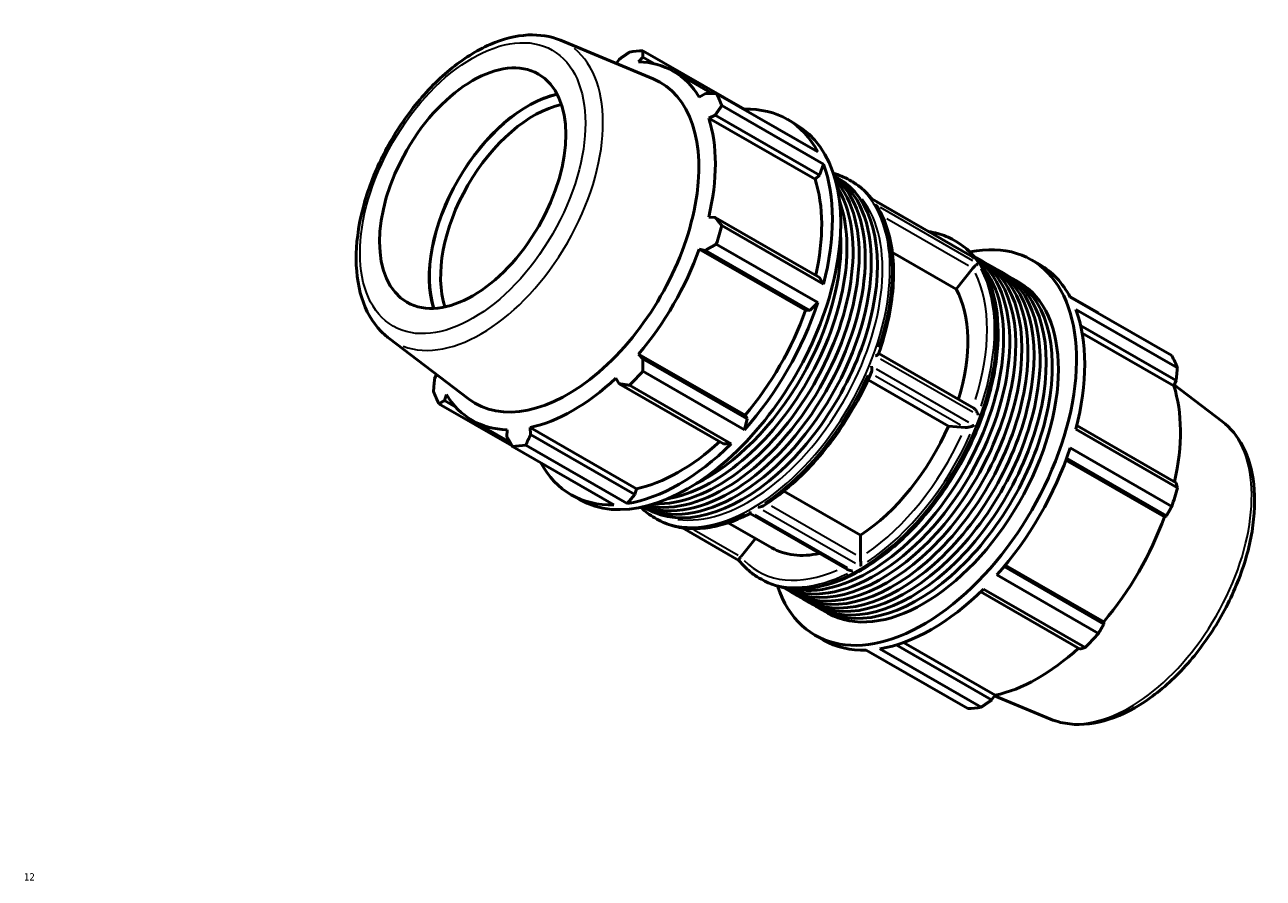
# Model space of a CAD drawing. Header units: millimetres. Extents: x -216 to 1322, y -71 to 932.
# Tile 6 of 6: x 804 to 1322, y 575 to 932. Entities that reach past the tile are written whole.
import ezdxf

# ---------------------------------------------------------------- set-up
doc = ezdxf.new("R2010")
doc.units = ezdxf.units.MM
for name, color, linetype, lineweight in [('Border (ANSI)', 7, 'Continuous', 70), ('Visible (ANSI)', 7, 'Continuous', 50), ('Visible Narrow (ANSI)', 7, 'Continuous', 35)]:
    doc.layers.add(name, color=color, linetype=linetype, lineweight=lineweight)
doc.styles.add('Note Text (ANSI)', font='tahoma.ttf')

# ---------------------------------------------------------------- blocks, each defined once
blk = doc.blocks.new('Borders Default Border')
at = {"layer": 'Border (ANSI)', "insert": (804.13, 574.4), "char_height": 3.048, "attachment_point": 7, "style": 'Note Text (ANSI)'}
blk.add_mtext('12', dxfattribs=at)

msp = doc.modelspace()

# ---------------------------------------------------------------- linework, layer by layer
at = {"layer": 'Visible (ANSI)'}
for p, q in [((1028.1991, 925.4458), (1066.8936, 909.3578)), ((1105.0648, 896.6395), (1062.6417, 921.0693)), ((1052.7203, 917.4677), (1051.4765, 915.7678)), ((1060.8725, 916.4398), (1062.6137, 918.4269)), ((1062.6137, 918.4269), (1067.5104, 915.6071)), ((1075.3932, 912.5167), (1091.4317, 903.2808)), ((1088.7391, 903.2658), (1086.1814, 901.7524)), ((1093.2855, 903.2859), (1135.7087, 878.8561)), ((1138.0227, 873.7295), (1095.5996, 898.1594)), ((1105.122, 896.4698), (1105.0648, 896.6395)), ((1090.1514, 892.9574), (1092.8371, 894.187)), ((1134.5689, 867.379), (1090.1514, 892.9574)), ((1092.8371, 894.187), (1136.3999, 869.1009)), ((1122.9722, 892.4282), (1126.4458, 890.4278)), ((1134.5689, 867.379), (1136.3999, 869.1009)), ((1136.3999, 869.1009), (1138.0227, 873.7295)), ((1142.4819, 868.8702), (1143.9833, 868.0056)), ((1148.8926, 867.0583), (1149.7512, 866.5638)), ((1200.3443, 834.9286), (1158.247, 859.1708)), ((1092.8371, 851.4696), (1090.1514, 851.5749)), ((1136.3999, 826.3835), (1092.8371, 851.4696)), ((1095.5996, 848.0538), (1138.0227, 823.6239)), ((1130.599, 812.6293), (1086.1814, 838.2077)), ((1086.1814, 838.2077), (1088.7391, 837.6711)), ((1135.7087, 815.8322), (1093.2855, 840.2621)), ((1192.5615, 841.911), (1193.4201, 841.4166)), ((1088.7391, 837.6711), (1132.3019, 812.585)), ((1193.4318, 821.5073), (1166.832, 836.825)), ((1201.785, 834.7198), (1204.3258, 833.2566)), ((1224.8993, 833.7322), (1228.373, 831.7319)), ((1200.4108, 830.1849), (1193.4318, 821.5073)), ((1206.8665, 831.7935), (1209.4072, 830.3304)), ((1211.948, 828.8673), (1214.4887, 827.4042)), ((1138.0227, 823.6239), (1136.3999, 826.3835)), ((1217.0294, 825.9411), (1219.5702, 824.478)), ((1252.8888, 811.5133), (1241.0037, 818.3575)), ((1241.1095, 818.1598), (1283.5327, 793.7299)), ((1130.599, 812.6293), (1132.3019, 812.585)), ((1132.3019, 812.585), (1135.7087, 815.8322)), ((1285.8467, 788.6034), (1243.4236, 813.0332)), ((1245.4627, 806.2957), (1285.3635, 783.3184)), ((1246.1103, 803.1466), (1284.3873, 781.1044)), ((956.5204, 800.9737), (989.8571, 775.5817)), ((1105.2901, 768.793), (1060.8725, 794.3714)), ((1062.6137, 792.4208), (1060.8725, 794.3714)), ((1106.1766, 767.3347), (1062.6137, 792.4208)), ((1200.8598, 771.7625), (1161.1292, 794.6418)), ((1062.6417, 787.1854), (1105.0648, 762.7556)), ((976.4515, 785.7925), (975.6568, 783.99)), ((1051.2883, 784.2622), (1052.7203, 781.9856)), ((1052.7203, 781.9856), (1096.2831, 756.8994)), ((1099.4782, 756.863), (1057.0551, 781.2929)), ((1190.2321, 764.2971), (1156.6833, 783.6166)), ((1285.3635, 783.3184), (1284.3873, 781.1044)), ((1304.5, 766.3347), (1284.5688, 781.516)), ((979.7548, 774.9113), (980.6029, 777.409)), ((977.4877, 773.5785), (1008.0147, 755.9992)), ((984.528, 772.1626), (979.7548, 774.9113)), ((991.3911, 766.6447), (1007.1018, 757.5976)), ((1105.0648, 762.7556), (1106.1766, 767.3347)), ((1106.1766, 767.3347), (1105.2901, 768.793)), ((1005.9119, 762.7217), (1005.8801, 759.7501)), ((1059.9137, 738.0725), (1015.4961, 763.6509)), ((1015.7736, 760.7093), (1015.4961, 763.6509)), ((1059.3364, 735.6232), (1015.7736, 760.7093)), ((1197.2112, 763.6574), (1190.2321, 764.2971)), ((1243.4236, 762.9276), (1285.8467, 738.4977)), ((1285.3635, 740.601), (1243.8323, 764.5173)), ((1050.5547, 731.3653), (1008.1315, 755.7951)), ((1013.7181, 756.3368), (1056.1413, 731.9069)), ((1096.2831, 756.8994), (1099.4782, 756.863)), ((1239.3141, 750.0244), (1280.4174, 726.3546)), ((1239.5993, 750.7965), (1281.2655, 726.8025)), ((1283.5327, 730.7061), (1241.1095, 755.1359)), ((1032.6473, 735.5766), (1036.121, 733.5762)), ((1056.1413, 731.9069), (1059.3364, 735.6232)), ((1059.3364, 735.6232), (1059.9137, 738.0725)), ((1121.5554, 737.1285), (1153.5593, 718.6987)), ((1062.8154, 730.527), (1064.3168, 729.6625)), ((1067.6002, 725.8918), (1068.4589, 725.3974)), ((1148.119, 704.3191), (1107.4175, 727.7575)), ((1281.2655, 726.8025), (1280.4174, 726.3546)), ((1102.7584, 708.1463), (1079.1325, 721.7515)), ((1098.3206, 723.8661), (1116.4879, 713.4043)), ((1109.6543, 717.3395), (1103.5081, 709.6974)), ((1153.5593, 718.6987), (1153.5593, 709.3813)), ((1255.1402, 681.5522), (1213.4762, 705.5449)), ((1214.0089, 706.186), (1255.1085, 682.5184)), ((1111.2691, 700.7446), (1112.1278, 700.2502)), ((1210.4656, 702.0593), (1252.8888, 677.6294)), ((1122.1185, 696.3766), (1124.6593, 694.9135)), ((1127.2, 693.4504), (1129.7407, 691.9873)), ((1203.7195, 695.0309), (1245.2468, 671.117)), ((1247.3022, 671.7369), (1204.8791, 696.1667)), ((1132.2815, 690.5242), (1134.8222, 689.0611)), ((1137.3629, 687.598), (1139.9037, 686.1349)), ((1255.1085, 682.5184), (1255.1402, 681.5522)), ((1134.5745, 676.8806), (1138.0482, 674.8803)), ((1208.3, 649.8407), (1168.4223, 672.8048)), ((1171.4898, 673.8201), (1209.732, 651.7979)), ((1198.3787, 646.2391), (1155.9555, 670.669)), ((1161.5421, 671.2106), (1203.9652, 646.7807)), ((1209.732, 651.7979), (1208.3, 649.8407)), ((1232.8213, 641.8626), (1209.5438, 651.5406))]:
    msp.add_line(p, q, dxfattribs=at)
for centre, major_axis, start_param, end_param in [((1035.3866, 838.4322), (45.1624, 78.4258), 0.34350158, 0.43802917), ((1033.3922, 839.5807), (42.001, 72.936), 5.97581898, 6.58668422), ((1031.2627, 840.807), (38.6255, 67.0743), 3.06706018, 6.35771779), ((1014.7214, 850.3325), (29.1645, 50.645), 0.48675162, 2.65484104), ((1014.7214, 850.3325), (-29.0936, -50.5218), 3.62615229, 5.79862567), ((1035.3866, 838.4322), (45.1624, 78.4258), 5.84128872, 5.93581631), ((1017.0549, 848.9888), (27.4468, 47.6621), 0.48090613, 2.66068652), ((1077.8097, 814.0024), (45.1624, 78.4258), 5.93581631, 6.62668689), ((1081.2834, 812.002), (45.1624, 78.4258), 3.14159265, 6.28318531), ((1033.3922, 839.5807), (42.001, 72.936), 5.19042082, 5.80128605), ((1077.8097, 814.0024), (-45.1624, -78.4258), 2.0088255, 2.69969607), ((1101.6093, 800.2971), (39.8333, 69.1716), 3.16825201, 6.25652595), ((1099.0686, 801.7602), (39.8333, 69.1716), 3.24029358, 6.18448438), ((1104.15, 798.834), (39.8333, 69.1716), 3.14159265, 6.28318531), ((1096.5278, 803.2233), (39.8333, 69.1716), 3.32644067, 6.09833729), ((1093.9871, 804.6865), (39.8333, 69.1716), 3.43628813, 5.98848983), ((1077.8097, 814.0024), (42.001, 72.936), 5.20720789, 5.80128605), ((1091.4464, 806.1496), (-39.8333, -69.1716), 0.44952851, 2.69206415), ((1088.9056, 807.6127), (-39.8333, -69.1716), 0.71221994, 2.42937272), ((1035.3866, 838.4322), (-45.1624, -78.4258), 1.9142979, 2.0088255), ((1033.3922, 839.5807), (42.001, 72.936), 4.40502265, 5.01588789), ((1179.7369, 755.3064), (45.1624, 78.4258), 2.66777821, 6.75699975), ((1161.9518, 765.5482), (39.8333, 69.1716), 3.12145226, 6.3033257), ((1159.411, 767.0113), (39.8333, 69.1716), 3.18976138, 6.23501658), ((1156.8703, 768.4744), (39.8333, 69.1716), 3.31010994, 6.11466802), ((1164.4925, 764.0851), (39.8333, 69.1716), 3.14159265, 6.28318531), ((1167.0332, 762.622), (39.8333, 69.1716), 3.10981826, 6.3149597), ((1169.574, 761.1589), (39.8333, 69.1716), 3.14159265, 6.28318531), ((1172.1147, 759.6958), (39.8333, 69.1716), 3.10981826, 6.3149597), ((1183.2106, 753.3061), (45.1624, 78.4258), 5.93581631, 6.28318531), ((1174.6554, 758.2326), (39.8333, 69.1716), 3.14159265, 6.28318531), ((1177.1962, 756.7695), (39.8333, 69.1716), 3.10981826, 6.3149597), ((1179.7369, 755.3064), (39.8333, 69.1716), 3.14159267, 6.28318531), ((1150.3597, 772.2237), (33.8718, 58.8194), 5.08645135, 5.95273606), ((1077.8097, 814.0024), (-45.1624, -78.4258), 1.22342733, 1.9142979), ((1077.8097, 814.0024), (42.001, 72.936), 4.40502265, 5.01588789), ((1183.2106, 753.3061), (-45.1624, -78.4258), 2.0088255, 2.69969607), ((1225.6337, 728.8762), (45.1624, 78.4258), 5.84128872, 5.93581631), ((1035.3866, 838.4322), (-45.1624, -78.4258), 1.12889974, 1.22342733), ((1033.3922, 839.5807), (42.001, 72.936), 3.61962449, 4.23048973), ((1227.6281, 727.7277), (-42.001, -72.936), 2.06561524, 2.6596934), ((1035.3866, 838.4322), (-45.1624, -78.4258), 5.84128872, 5.93581631), ((1033.3922, 839.5807), (-42.001, -72.936), 5.97581898, 6.58668422), ((1150.3597, 772.2237), (-33.8718, -58.8194), 0.8501806, 1.76394586), ((1035.3866, 838.4322), (-45.1624, -78.4258), 0.34350158, 0.43802917), ((1077.8097, 814.0024), (-45.1624, -78.4258), 0.43802917, 1.12889974), ((1077.8097, 814.0024), (42.001, 72.936), 3.61962449, 4.21354196), ((1183.2106, 753.3061), (-45.1624, -78.4258), 1.22342733, 1.9142979), ((1077.8097, 814.0024), (-45.1624, -78.4258), 5.93968373, 6.62668689), ((1225.6337, 728.8762), (-45.1624, -78.4258), 1.9142979, 2.0088255), ((1227.6281, 727.7277), (-42.001, -72.936), 1.26343, 1.87429524), ((1150.3597, 772.2237), (-33.8718, -58.8194), 0, 0.48765322), ((1183.2106, 753.3061), (-45.1624, -78.4258), 0.43802917, 1.12889974), ((1225.6337, 728.8762), (-45.1624, -78.4258), 1.12889974, 1.22342733), ((1183.2106, 753.3061), (-45.1624, -78.4258), 0, 0.34350158), ((1227.6281, 727.7277), (-42.001, -72.936), 0.47803184, 1.0719493), ((1225.6337, 728.8762), (-45.1624, -78.4258), 0.34350158, 0.43802917)]:
    msp.add_ellipse(centre, major_axis=major_axis, ratio=0.57809312, start_param=start_param, end_param=end_param, dxfattribs=at)
msp.add_ellipse((991.5637, 863.6682), major_axis=(27.4468, 47.6621), ratio=0.57809312, dxfattribs=at)
for points, knots in [([(1028.1991, 925.4458), (1024.0371, 927.1762), (1019.436, 927.8976), (1009.5046, 927.4136), (1004.1396, 926.0297), (993.1132, 921.1991), (987.4483, 917.6101), (976.6007, 908.6602), (971.4225, 903.2886), (962.0779, 891.3601), (957.9077, 884.8124), (950.9496, 871.1665), (948.1607, 864.0719), (944.2414, 849.9737), (943.1174, 842.9731), (942.7336, 829.7073), (943.4789, 823.4414), (946.9384, 812.4556), (949.606, 807.679), (954.245, 802.8527), (955.3491, 801.8659), (956.5204, 800.9737)], [5.57425333, 5.57425333, 5.57425333, 5.57425333, 5.85541958, 5.85541958, 6.16458762, 6.16458762, 6.49547211, 6.49547211, 6.82799735, 6.82799735, 7.1584835, 7.1584835, 7.48849509, 7.48849509, 7.81997643, 7.81997643, 8.15294568, 8.15294568, 8.47493631, 8.47493631, 8.56678103, 8.56678103, 8.56678103, 8.56678103]), ([(1149.7512, 866.5638), (1150.3994, 866.1906), (1151.033, 865.7919), (1152.2692, 864.9451), (1152.8717, 864.497), (1154.044, 863.5526), (1154.6138, 863.0564), (1155.7192, 862.0176), (1156.2548, 861.4749), (1157.2867, 860.3491), (1157.7833, 859.7662), (1158.262, 859.1622)], [0.783464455, 0.783464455, 0.783464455, 0.783464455, 0.828689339, 0.828689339, 0.873914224, 0.873914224, 0.919139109, 0.919139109, 0.964363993, 0.964363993, 1.009252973, 1.009252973, 1.009252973, 1.009252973]), ([(1158.1165, 859.1765), (1158.1171, 859.1767), (1158.1178, 859.1769), (1158.1732, 859.1902), (1158.2165, 859.1884), (1158.247, 859.1708)], [-0.4633704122, -0.4633704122, -0.4633704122, -0.4633704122, -0.4625178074, -0.4625178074, -0.3921879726, -0.3921879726, -0.3921879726, -0.3921879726]), ([(1160.5911, 855.8285), (1160.5415, 855.9092), (1160.489, 855.9881), (1160.2523, 856.3191), (1160.0417, 856.5535), (1159.8094, 856.7629), (1159.8078, 856.7644), (1159.8061, 856.7659)], [-0.122681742, -0.122681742, -0.122681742, -0.122681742, -0.094224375, -0.094224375, 0, 0, 0.000669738, 0.000669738, 0.000669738, 0.000669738]), ([(1160.5911, 855.8285), (1162.3592, 852.9544), (1163.7891, 849.724), (1165.9459, 842.6836), (1166.6732, 838.8731), (1167.4201, 830.8063), (1167.4398, 826.5498), (1166.7823, 817.7354), (1166.1052, 813.1776), (1164.0838, 803.9171), (1162.7396, 799.2146), (1161.0869, 794.5212)], [1.087200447, 1.087200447, 1.087200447, 1.087200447, 1.278353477, 1.278353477, 1.469506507, 1.469506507, 1.660659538, 1.660659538, 1.851812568, 1.851812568, 2.042965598, 2.042965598, 2.042965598, 2.042965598]), ([(1181.8879, 845.5569), (1183.2258, 845.3626), (1184.535, 845.0877), (1188.1915, 844.0692), (1190.4538, 843.1247), (1192.5615, 841.911)], [0.557675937, 0.557675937, 0.557675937, 0.557675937, 0.636419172, 0.636419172, 0.783464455, 0.783464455, 0.783464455, 0.783464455]), ([(1193.4201, 841.4166), (1197.7757, 838.9084), (1201.4541, 835.2447), (1207.1703, 825.9481), (1209.1578, 820.2586), (1211.2411, 807.3547), (1211.2801, 800.0968), (1209.3734, 784.8404), (1207.4215, 776.8417), (1201.7441, 760.9305), (1198.0233, 753.0206), (1189.191, 738.0683), (1184.0823, 731.0276), (1172.973, 718.508), (1166.9736, 713.0326), (1154.6528, 704.2052), (1148.3324, 700.8578), (1135.9976, 696.6977), (1129.9771, 695.8744), (1119.9626, 696.839), (1115.8093, 698.1301), (1112.1278, 700.2502)], [0.78346445, 0.78346445, 0.78346445, 0.78346445, 1.08734432, 1.08734432, 1.40164689, 1.40164689, 1.72526085, 1.72526085, 2.04971744, 2.04971744, 2.37341089, 2.37341089, 2.69680387, 2.69680387, 3.0205741, 3.0205741, 3.34509769, 3.34509769, 3.66820389, 3.66820389, 3.92505711, 3.92505711, 3.92505711, 3.92505711]), ([(1200.3443, 834.9286), (1200.5466, 834.8121), (1200.7397, 834.6777), (1200.9224, 834.5274), (1200.9245, 834.5255), (1200.9267, 834.5237)], [-0.0710425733, -0.0710425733, -0.0710425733, -0.0710425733, 0, 0, 0.0008612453, 0.0008612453, 0.0008612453, 0.0008612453]), ([(1202.6164, 832.1131), (1202.6158, 832.1129), (1202.6152, 832.1127), (1202.5334, 832.0842), (1202.4305, 832.0303), (1202.1855, 831.8723), (1202.042, 831.7671), (1201.7194, 831.5056), (1201.5388, 831.3482), (1201.195, 831.0252), (1201.0383, 830.8707), (1200.7397, 830.5592), (1200.6019, 830.4085), (1200.4706, 830.2565)], [-0.411006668, -0.411006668, -0.411006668, -0.411006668, -0.410342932, -0.410342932, -0.316962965, -0.316962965, -0.223586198, -0.223586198, -0.131409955, -0.131409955, -0.061345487, -0.061345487, 0, 0, 0, 0]), ([(1159.8061, 793.589), (1159.8078, 793.5898), (1159.8094, 793.5906), (1160.0417, 793.7058), (1160.2523, 793.8217), (1160.6159, 794.048), (1160.7709, 794.1597), (1160.9882, 794.3569), (1161.06, 794.4449), (1161.0869, 794.5212)], [-0.411006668, -0.411006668, -0.411006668, -0.411006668, -0.410342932, -0.410342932, -0.316962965, -0.316962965, -0.223586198, -0.223586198, -0.140561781, -0.140561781, -0.140561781, -0.140561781]), ([(1158.1499, 786.95), (1156.1943, 782.3365), (1153.9537, 777.7759), (1148.9808, 768.9172), (1146.2485, 764.6193), (1140.3861, 756.435), (1137.2561, 752.5488), (1130.7048, 745.3229), (1127.2836, 741.9835), (1120.2639, 735.9682), (1116.6657, 733.2924), (1113.0374, 730.9964)], [2.146040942, 2.146040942, 2.146040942, 2.146040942, 2.335311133, 2.335311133, 2.524581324, 2.524581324, 2.713851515, 2.713851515, 2.903121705, 2.903121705, 3.092391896, 3.092391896, 3.092391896, 3.092391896]), ([(1158.1499, 786.95), (1158.1832, 787.0285), (1158.2104, 787.1147), (1158.2894, 787.4504), (1158.308, 787.7355), (1158.2816, 788.4105), (1158.2193, 788.8167), (1158.1178, 789.227), (1158.1171, 789.2296), (1158.1165, 789.2323)], [-0.275476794, -0.275476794, -0.275476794, -0.275476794, -0.235971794, -0.235971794, -0.131008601, -0.131008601, 0, 0, 0.000861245, 0.000861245, 0.000861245, 0.000861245]), ([(1200.8598, 771.7625), (1200.8662, 771.7587), (1200.8727, 771.755), (1201.0383, 771.6562), (1201.195, 771.5238), (1201.5388, 771.1629), (1201.7194, 770.9181), (1202.042, 770.3933), (1202.1855, 770.1096), (1202.4305, 769.5329), (1202.5334, 769.2364), (1202.6152, 768.9404), (1202.6158, 768.9383), (1202.6164, 768.9362)], [-0.355021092, -0.355021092, -0.355021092, -0.355021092, -0.352153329, -0.352153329, -0.281455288, -0.281455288, -0.188445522, -0.188445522, -0.094224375, -0.094224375, 0, 0, 0.000669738, 0.000669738, 0.000669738, 0.000669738]), ([(1304.5, 766.3347), (1308.0856, 763.6036), (1311.019, 759.9861), (1315.5853, 751.1535), (1317.0812, 745.8186), (1318.4378, 733.8572), (1318.177, 727.1562), (1315.8809, 713.2817), (1313.8341, 706.1069), (1308.2075, 692.0373), (1304.6375, 685.144), (1296.3276, 672.2766), (1291.5913, 666.3034), (1281.3648, 655.8372), (1275.8742, 651.3512), (1264.5932, 644.3607), (1258.7996, 641.8603), (1247.5615, 639.3383), (1242.0913, 639.2479), (1235.5885, 640.8377), (1234.1808, 641.2974), (1232.8213, 641.8626)], [0.85799693, 0.85799693, 0.85799693, 0.85799693, 1.13916318, 1.13916318, 1.44833122, 1.44833122, 1.77921571, 1.77921571, 2.11174096, 2.11174096, 2.44222711, 2.44222711, 2.77223869, 2.77223869, 3.10372003, 3.10372003, 3.43668928, 3.43668928, 3.75867992, 3.75867992, 3.85052463, 3.85052463, 3.85052463, 3.85052463]), ([(1200.9267, 764.5795), (1200.9245, 764.5785), (1200.9224, 764.5774), (1200.5873, 764.4186), (1200.2116, 764.2646), (1199.4963, 764.0168), (1199.159, 763.9151), (1198.5767, 763.773), (1198.3302, 763.723), (1197.8773, 763.6569), (1197.6719, 763.6391), (1197.4119, 763.6397), (1197.3377, 763.6436), (1197.2709, 763.6512)], [-0.463370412, -0.463370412, -0.463370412, -0.463370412, -0.462517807, -0.462517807, -0.332823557, -0.332823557, -0.228913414, -0.228913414, -0.153673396, -0.153673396, -0.083975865, -0.083975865, -0.052635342, -0.052635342, -0.052635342, -0.052635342]), ([(1110.7947, 730.3931), (1110.7973, 730.3931), (1110.8, 730.3932), (1111.113, 730.4002), (1111.4241, 730.434), (1112.0326, 730.5573), (1112.3332, 730.6487), (1112.76, 730.8366), (1112.9037, 730.9118), (1113.0375, 730.9964)], [-0.411099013, -0.411099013, -0.411099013, -0.411099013, -0.410311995, -0.410311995, -0.318004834, -0.318004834, -0.223823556, -0.223823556, -0.173119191, -0.173119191, -0.173119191, -0.173119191]), ([(1107.4177, 727.7574), (1104.587, 726.2853), (1101.7563, 725.0546), (1096.1489, 723.108), (1093.3721, 722.3919), (1087.9274, 721.4998), (1085.2592, 721.3239), (1080.0913, 721.5301), (1077.5914, 721.9126), (1072.8288, 723.2393), (1070.5665, 724.1837), (1068.4589, 725.3974)], [3.189834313, 3.189834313, 3.189834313, 3.189834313, 3.336875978, 3.336875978, 3.483921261, 3.483921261, 3.630966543, 3.630966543, 3.778011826, 3.778011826, 3.925057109, 3.925057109, 3.925057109, 3.925057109]), ([(1107.4175, 727.7575), (1107.4163, 727.7582), (1107.4152, 727.7655), (1107.4121, 727.8148), (1107.4113, 727.8961), (1107.4119, 728.1235), (1107.4133, 728.2697), (1107.4153, 728.4441), (1107.4154, 728.4456), (1107.4154, 728.4471)], [-0.222340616, -0.222340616, -0.222340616, -0.222340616, -0.188139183, -0.188139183, -0.093124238, -0.093124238, 0, 0, 0.000793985, 0.000793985, 0.000793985, 0.000793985]), ([(1103.4513, 709.6241), (1103.3909, 709.5432), (1103.3334, 709.4635), (1103.1588, 709.2126), (1103.0588, 709.0546), (1102.8921, 708.7638), (1102.8299, 708.6361), (1102.731, 708.3859), (1102.7123, 708.2826), (1102.7282, 708.1931), (1102.7361, 708.1743), (1102.7476, 708.1598)], [-0.414036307, -0.414036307, -0.414036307, -0.414036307, -0.382378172, -0.382378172, -0.311974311, -0.311974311, -0.235971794, -0.235971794, -0.131008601, -0.131008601, -0.094126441, -0.094126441, -0.094126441, -0.094126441]), ([(1153.5608, 709.3027), (1153.5675, 709.1194), (1153.5739, 708.915), (1153.5856, 708.4756), (1153.5906, 708.2458), (1153.6001, 707.723), (1153.6037, 707.4331), (1153.6082, 706.8799), (1153.609, 706.615), (1153.6084, 706.1417), (1153.6071, 705.9295), (1153.605, 705.7434), (1153.605, 705.7419), (1153.605, 705.7403)], [-0.413943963, -0.413943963, -0.413943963, -0.413943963, -0.347482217, -0.347482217, -0.278660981, -0.278660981, -0.188139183, -0.188139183, -0.093124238, -0.093124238, 0, 0, 0.000793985, 0.000793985, 0.000793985, 0.000793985]), ([(1111.2691, 700.7446), (1110.6209, 701.1179), (1109.9873, 701.5165), (1108.7512, 702.3633), (1108.1486, 702.8115), (1106.9763, 703.7558), (1106.4065, 704.252), (1105.3011, 705.2909), (1104.7655, 705.8335), (1103.7297, 706.9636), (1103.2296, 707.551), (1102.7476, 708.1598)], [3.925057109, 3.925057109, 3.925057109, 3.925057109, 3.970281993, 3.970281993, 4.015506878, 4.015506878, 4.060731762, 4.060731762, 4.105956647, 4.105956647, 4.151181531, 4.151181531, 4.151181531, 4.151181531]), ([(1150.2256, 703.7943), (1150.223, 703.7943), (1150.2203, 703.7943), (1149.9074, 703.799), (1149.5962, 703.8312), (1148.9877, 703.9538), (1148.6872, 704.0461), (1148.3099, 704.2158), (1148.2125, 704.2652), (1148.119, 704.3191)], [-0.411099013, -0.411099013, -0.411099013, -0.411099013, -0.410311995, -0.410311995, -0.318004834, -0.318004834, -0.223823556, -0.223823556, -0.189922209, -0.189922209, -0.189922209, -0.189922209])]:
    msp.add_open_spline(points, degree=3, knots=knots, dxfattribs=at)
for points, weights in [([(1062.6417, 921.0693), (1062.6163, 919.7276), (1062.6137, 918.4269)], [1, 1.00167698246, 1.00253771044]), ([(1052.7203, 917.4677), (1054.8323, 918.9729), (1057.0551, 920.5277)], [1.00253771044, 1.00167698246, 1]), ([(1088.7391, 903.2658), (1090.9547, 903.2821), (1093.2855, 903.2859)], [1.00253771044, 1.00167698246, 1]), ([(1095.5996, 898.1594), (1094.179, 896.1391), (1092.8371, 894.187)], [1, 1.00167698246, 1.00253771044]), ([(1092.8371, 851.4696), (1094.179, 849.803), (1095.5996, 848.0538)], [1.00253771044, 1.00167698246, 1]), ([(1093.2855, 840.2621), (1090.9547, 838.9466), (1088.7391, 837.6711)], [1, 1.00167698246, 1.00253771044]), ([(1253.0057, 811.3092), (1252.9473, 811.4111), (1252.8888, 811.5133)], [1.00016692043, 1.00008449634, 1]), ([(1062.6137, 792.4208), (1062.6163, 789.863), (1062.6417, 787.1854)], [1.00253771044, 1.00167698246, 1]), ([(1285.3635, 783.3184), (1285.6113, 785.9005), (1285.8467, 788.6034)], [1.00253771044, 1.00167698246, 1]), ([(975.1736, 778.7051), (975.409, 781.4079), (975.6568, 783.99)], [1, 1.00167698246, 1.00253771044]), ([(1057.0551, 781.2929), (1054.8323, 781.6527), (1052.7203, 781.9856)], [1, 1.00167698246, 1.00253771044]), ([(979.7548, 774.9113), (978.6332, 774.2649), (977.4877, 773.5785)], [1.00253771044, 1.00167698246, 1]), ([(1015.7736, 760.7093), (1014.7556, 758.5741), (1013.7181, 756.3368)], [1.00253771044, 1.00167698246, 1]), ([(1008.1315, 755.7951), (1006.9717, 757.8194), (1005.8801, 759.7501)], [1, 1.00167698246, 1.00253771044]), ([(1285.8467, 738.4977), (1285.6113, 739.5644), (1285.3635, 740.601)], [1, 1.00167698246, 1.00253771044]), ([(1281.2655, 726.8025), (1282.3871, 728.708), (1283.5327, 730.7061)], [1.00253771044, 1.00167698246, 1]), ([(1252.8888, 677.6294), (1254.0486, 679.6244), (1255.1402, 681.5522)], [1, 1.00167698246, 1.00253771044]), ([(1245.2468, 671.117), (1246.2647, 671.4141), (1247.3022, 671.7369)], [1.00253771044, 1.00167698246, 1]), ([(1203.9652, 646.7807), (1206.188, 648.3355), (1208.3, 649.8407)], [1, 1.00167698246, 1.00253771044])]:
    msp.add_rational_spline(points, weights, degree=2, dxfattribs=at)
for points in [[(1142.1572, 869.8753), (1144.5327, 869.2122), (1146.7896, 868.2693), (1148.8926, 867.0583)], [(1200.4706, 830.2565), (1200.4498, 830.2325), (1200.4299, 830.2086), (1200.4108, 830.1849)], [(1197.2709, 763.6512), (1197.2502, 763.6536), (1197.2302, 763.6557), (1197.2112, 763.6574)], [(1067.6002, 725.8918), (1065.4973, 727.1028), (1063.5489, 728.5816), (1061.7831, 730.3034)], [(1103.5081, 709.6974), (1103.4891, 709.6737), (1103.4701, 709.6492), (1103.4513, 709.6241)], [(1153.5593, 709.3813), (1153.5593, 709.3558), (1153.5598, 709.3296), (1153.5608, 709.3027)]]:
    msp.add_open_spline(points, degree=3, dxfattribs=at)
at = {"layer": 'Visible Narrow (ANSI)'}
for p, q in [((1160.257, 857.9439), (1198.7862, 835.7564)), ((1200.4759, 833.3457), (1161.9466, 855.5332)), ((1164.5193, 850.9595), (1198.5784, 831.3461)), ((1161.9466, 792.3564), (1200.4759, 770.1688)), ((1198.7862, 765.8122), (1160.257, 787.9997)), ((1159.8552, 785.1975), (1195.3017, 764.7853)), ((1151.6018, 710.4308), (1116.3399, 730.7367)), ((1148.0851, 705.0269), (1109.5559, 727.2144)), ((1112.9352, 729.1604), (1151.4644, 706.9729)), ((1102.4274, 710.2137), (1083.9977, 720.8267))]:
    msp.add_line(p, q, dxfattribs=at)
msp.add_ellipse((991.5637, 863.6682), major_axis=(33.2095, 57.6692), ratio=0.57809312, dxfattribs=at)
for centre, major_axis, start_param, end_param in [((995.0462, 861.6627), (35.9391, 62.4093), 3.23159306, 6.1931849), ((1109.105, 795.9806), (40.6462, 70.5832), 6.06051353, 6.27146574), ((1108.2464, 796.4751), (-40.6462, -70.5832), 0.15707963, 2.98451302), ((1106.6908, 797.3709), (39.5483, 68.6767), 3.3716466, 6.05313136), ((1109.105, 795.9806), (40.6462, 70.5832), 5.05102211, 5.94068476), ((1151.9153, 771.3278), (40.6462, 70.5832), 6.06051353, 6.27146574), ((1152.7739, 770.8334), (40.6462, 70.5832), 3.29867229, 6.12610567), ((1150.3597, 772.2237), (39.5483, 68.6767), 5.0772712, 5.91574166), ((1151.9153, 771.3278), (40.6462, 70.5832), 5.05102211, 5.94068476), ((1109.105, 795.9806), (-40.6462, -70.5832), 0.86223191, 1.75189455), ((1151.9153, 771.3278), (40.6462, 70.5832), 4.00382456, 4.89348721), ((1265.9741, 705.6457), (35.9391, 62.4093), 3.36575152, 6.05902644), ((1150.3597, 772.2237), (-39.5483, -68.6767), 0.88724031, 1.72688615), ((1109.105, 795.9806), (-40.6462, -70.5832), 0.03770614, 0.71641657), ((1150.3597, 772.2237), (-39.5483, -68.6767), 6.12254372, 6.94987135), ((1151.9153, 771.3278), (-40.6462, -70.5832), 0.03770614, 0.71641657)]:
    msp.add_ellipse(centre, major_axis=major_axis, ratio=0.57809312, start_param=start_param, end_param=end_param, dxfattribs=at)

# ---------------------------------------------------------------- block references
msp.add_blockref('Borders Default Border', (0, 0))

doc.saveas('drawing.dxf')
